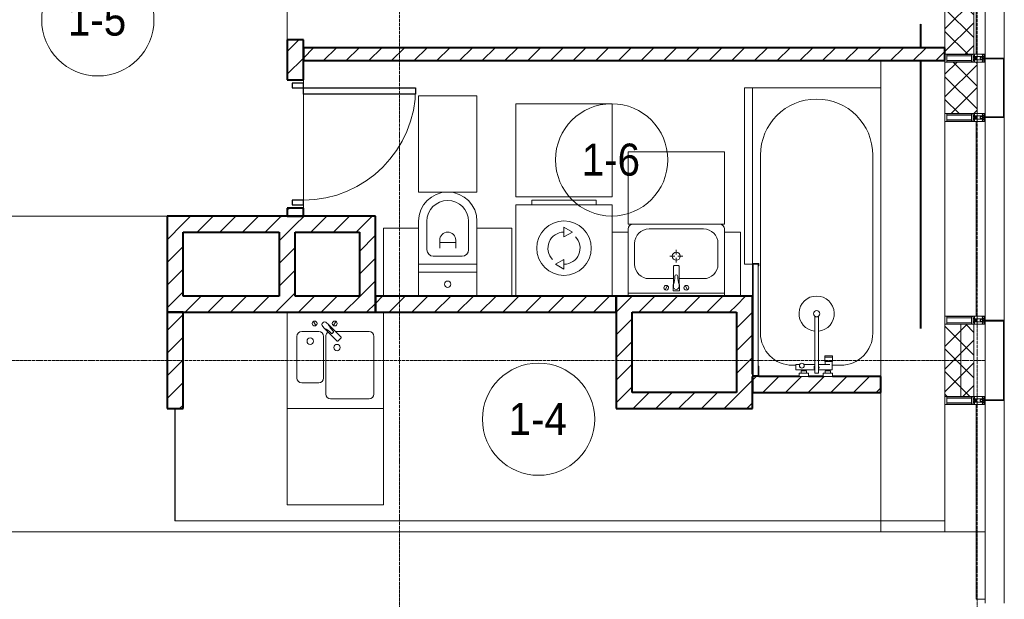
# Model space of a CAD drawing. Header units: millimetres. Extents: x 108703 to 201767, y 7718 to 232073.
# Tile 25 of 43: x 130782 to 136920, y 17310 to 20925. Entities that reach past the tile are written whole.
import ezdxf

# ---------------------------------------------------------------- set-up
doc = ezdxf.new("R2010")
doc.units = ezdxf.units.MM
for name, pattern in [('ADSK_Линия сетки', [25, 20, -2.5, 0, -2.5]), ('Линия сетки', [25, 20, -2.5, 0, -2.5]), ('Штрих_3_1_5_', [4.5, 3, -1.5]), ('Штриховая_ш3 п1_5', [4.5, 3, -1.5])]:
    doc.linetypes.add(name, pattern=pattern)
doc.layers.add('_Разделитель помещений_', color=4, linetype='Штриховая_ш3 п1_5', lineweight=40, true_color=0x00ffff)
for name, color, linetype, lineweight in [('Двери', 7, 'Continuous', 18), ('Импосты витража', 7, 'Continuous', 18), ('Колонны', 7, 'Continuous', 18), ('Марки помещений', 7, 'Continuous', 20), ('Мебель', 7, 'Continuous', 18), ('Оси', 7, 'Continuous', 9), ('Панели витража', 7, 'Continuous', 18), ('Перекрытия', 7, 'Continuous', 18), ('Сантехнические приборы', 7, 'Continuous', 18), ('Стены', 7, 'Continuous', 18), ('Стены разрез', 7, 'Continuous', 40), ('Стены штриховка', 7, 'Continuous', 40), ('Форма', 7, 'Continuous', 18), ('Электрооборудование', 7, 'Continuous', 18), ('Элементы узлов', 7, 'Continuous', 18)]:
    doc.layers.add(name, color=color, linetype=linetype, lineweight=lineweight)
doc.styles.add('Arial_3', font='arial.ttf', dxfattribs={"width": 0.9, "height": 200})
pattern_1 = [(45, (0, 0), (-70.71068, 70.71068), [])]
pattern_2 = [(45, (0, 0), (-70.71068, 70.71068), []), (135, (0, 0), (-70.71068, -70.71068), [])]

# ---------------------------------------------------------------- blocks, each defined once
blk = doc.blocks.new('MR_Ванна - Санузел с ванной_1800x800-2515850-МКСС_К4_L25_84_600_')
at = {"layer": 'Сантехнические приборы', "color": 253, "true_color": 0xaaaaaa}
for p, q in [((900, 0), (-900, 0)), ((-900, 0), (-900, -800)), ((-480, -50), (630, -50)), ((780, -301.9), (770.9, -301.9)), ((770.9, -301.9), (770.9, -348.9)), ((807.5, -301.9), (780, -301.9)), ((780, -301.9), (780, -348.9)), ((780, -348.9), (780, -301.9)), ((807.5, -348.9), (807.5, -301.9)), ((858, -303.8), (807.5, -303.8)), ((807.5, -303.8), (807.5, -346.6)), ((830, -250), (830, -303.8)), ((858, -316.7), (858, -303.8)), ((900, -300.2), (880, -300.2)), ((880, -300.2), (880, -360)), ((900, -360), (900, -300.2)), ((770.9, -348.9), (780, -348.9)), ((780, -348.9), (807.5, -348.9)), ((807.5, -346.6), (826.3, -346.6)), ((826.3, -316.7), (826.3, -388.7)), ((858, -388.7), (858, -316.7)), ((866, -316.7), (858, -316.7)), ((858, -316.7), (858, -343.6)), ((858, -343.6), (866, -343.6)), ((880, -314), (866, -314)), ((866, -314), (866, -346)), ((866, -343.6), (866, -316.7)), ((866, -346), (880, -346)), ((880, -346), (880, -314)), ((880, -360), (900, -360)), ((880, -388.7), (524.9, -388.7)), ((524.9, -411.3), (880, -411.3)), ((826.3, -411.3), (826.3, -478.7)), ((858, -529.1), (858, -411.3)), ((880, -411.3), (880, -388.7)), ((858, -466.4), (858, -493.3)), ((866, -466.4), (858, -466.4)), ((866, -464), (866, -496)), ((880, -464), (866, -464)), ((866, -493.3), (866, -466.4)), ((880, -450), (880, -509.8)), ((900, -450), (880, -450)), ((880, -496), (880, -464)), ((900, -509.8), (900, -450)), ((826.3, -505.7), (826.3, -529.1)), ((826.3, -529.1), (858, -529.1)), ((830, -529.1), (830, -550)), ((858, -493.3), (866, -493.3)), ((866, -496), (880, -496)), ((880, -509.8), (900, -509.8)), ((630, -750), (-480, -750)), ((195, -760), (195, -800.1)), ((210, -760), (195, -760)), ((200, -795.1), (200, -765)), ((200, -765), (210, -765)), ((895, -765), (200, -765)), ((200, -765), (200, -795.1)), ((210, -795.1), (200, -795.1)), ((200, -795.1), (895, -795.1)), ((210, -765), (210, -760)), ((210, -800.1), (210, -795.1)), ((900, -760), (835, -760)), ((835, -760), (835, -765)), ((835, -765), (895, -765)), ((895, -795.1), (885, -795.1)), ((885, -795.1), (885, -800)), ((895, -765), (895, -795.1)), ((895, -795.1), (895, -765)), ((900, -800), (900, -760)), ((195, -800.1), (210, -800.1)), ((210, -800), (400, -800)), ((885, -800), (900, -800))]:
    blk.add_line(p, q, dxfattribs=at)
for centre, radius, start, end in [((-480, -400), 350, 90, 270), ((630, -250), 200, 360, 90), ((508.5, -400), 110, 5.91598, 354.08402), ((508.5, -400), 20, 90, 270), ((508.5, -400), 20, 270, 90), ((508.5, -400), 20, 325.4667, 34.5333), ((843.9, -400), 15.5, 47.00933, 132.99067), ((843.9, -400), 15.5, 227.00933, 312.99067), ((832.8, -492.2), 15, 90, 270), ((832.8, -492.2), 15, 244.04828, 115.95172), ((832.8, -492.2), 15, 270, 90), ((630, -550), 200, 270, 360)]:
    blk.add_arc(centre, radius, start, end, dxfattribs=at)
blk = doc.blocks.new('MR_Зона обслуживания - MR_Зона обслуживания-2638725-МКСС_К4_L25_84_600_')
at = {"layer": 'Мебель', "lineweight": 9}
for p, q in [((545.1, 0), (-550, 0)), ((-550, 0), (-550, -50)), ((-550, -50), (550, -50)), ((550, -50), (550, -0.1))]:
    blk.add_line(p, q, dxfattribs=at)
blk = doc.blocks.new('MR_Унитаз напольный - Санузел с ванной-V4-МКСС_К4_L25_84_600_')
at = {"layer": 'Сантехнические приборы', "color": 253, "true_color": 0xaaaaaa}
for p, q in [((-182.5, 0), (-182.5, 267.5)), ((-130, 267.5), (-130, 90)), ((130, 90), (130, 267.5)), ((182.5, 267.5), (182.5, 0)), ((-50, 150), (-50, 100)), ((-50, 135), (50, 135)), ((50, 100), (50, 150)), ((182.5, 0), (-182.5, 0)), ((-182.5, -50), (-182.5, 0)), ((-182.5, 0), (182.5, 0)), ((-90, 50), (90, 50)), ((182.5, 0), (182.5, -50)), ((-182.5, -50), (182.5, -50)), ((-182.5, -200), (-182.5, -50)), ((182.5, -50), (-182.5, -50)), ((182.5, -50), (182.5, -200))]:
    blk.add_line(p, q, dxfattribs=at)
for centre, radius, start, end in [((0, 267.5), 182.5, 0, 180), ((0, 267.5), 130, 360, 180), ((0, 150), 50, 360, 180), ((-90, 90), 40, 180, 270), ((90, 90), 40, 270, 360), ((0, -125), 20, 360, 180), ((0, -125), 20, 180, 360)]:
    blk.add_arc(centre, radius, start, end, dxfattribs=at)
blk = doc.blocks.new('MR_Зона обслуживания - MR_Зона обслуживания-V5-МКСС_К4_L25_84_600_')
at = {"layer": 'Мебель', "lineweight": 9}
for p, q in [((182.5, 600), (-182.5, 600)), ((-182.5, 600), (-182.5, 0)), ((182.5, 0), (182.5, 600)), ((-182.5, 0), (182.5, 0))]:
    blk.add_line(p, q, dxfattribs=at)
blk = doc.blocks.new('MR_Зона обслуживания - MR_Зона обслуживания-V6-МКСС_К4_L25_84_600_')
at = {"layer": 'Мебель', "lineweight": 9}
for p, q in [((108.75, 425), (-108.75, 425)), ((108.75, 0), (108.75, 425))]:
    blk.add_line(p, q, dxfattribs=at)
blk = doc.blocks.new('MR_Зона обслуживания - MR_Зона обслуживания-V7-МКСС_К4_L25_84_600_')
at = {"layer": 'Мебель', "lineweight": 9}
for p, q in [((108.75, 425), (-108.75, 425)), ((-108.75, 425), (-108.75, 0))]:
    blk.add_line(p, q, dxfattribs=at)
blk = doc.blocks.new('MR_Стиральная машина - Стиральная машина_600-V8-МКСС_К4_L25_84_600_')
at = {"layer": 'Электрооборудование', "color": 253, "true_color": 0xaaaaaa}
for p, q in [((-300, 570), (300, 570)), ((-300, 0), (-300, 570)), ((-200, 600), (200, 600)), ((-200, 570), (-200, 600)), ((200, 600), (200, 570)), ((300, 570), (300, 0)), ((0, 430), (52, 400)), ((0, 370), (0, 430)), ((52, 400), (0, 370)), ((-52, 200), (0, 230)), ((0, 170), (-52, 200)), ((0, 230), (0, 170))]:
    blk.add_line(p, q, dxfattribs=at)
for radius, start, end in [(170, 0, 180), (100, 90, 225), (100, 270, 45), (170, 180, 0)]:
    blk.add_arc((0, 300), radius, start, end, dxfattribs=at)
blk = doc.blocks.new('MR_Зона обслуживания - MR_Зона обслуживания-2638736-МКСС_К4_L25_84_600_')
at = {"layer": 'Мебель', "lineweight": 9}
for p, q in [((300, 580), (-300, 580)), ((-300, 580), (-300, 0)), ((300, 0), (300, 580)), ((-300, 0), (300, 0))]:
    blk.add_line(p, q, dxfattribs=at)
blk = doc.blocks.new('MR_Тумба-Умывальник с зеркалом - Тумба-умывальник_600-V9-МКСС_К4_L25_84_600_')
at = {"layer": 'Сантехнические приборы', "color": 253, "true_color": 0xaaaaaa}
for p, q in [((-300, -20), (300, -20)), ((-69.7, -39.8), (-55.6, -66.3)), ((20, -33.1), (-20, -33.1)), ((-20, -33.1), (-20, -73.1)), ((-17, -60), (-17, -73.1)), ((17, -73.1), (17, -60)), ((20, -73.1), (20, -33.1)), ((69.7, -39.8), (55.6, -66.3)), ((-17, -110), (-170, -110)), ((-20, -73.1), (-17, -73.1)), ((-17, -73.1), (-17, -187.9)), ((17, -187.9), (17, -73.1)), ((17, -73.1), (20, -73.1)), ((170, -110), (17, -110)), ((-260, -200), (-260, -330)), ((-14, -190.9), (14, -190.9)), ((0, -210), (0, -240)), ((260, -330), (260, -200)), ((-10, -250), (-40, -250)), ((0, -290), (0, -260)), ((40, -250), (10, -250)), ((-300, -400), (-300, -420)), ((-170, -420), (170, -420)), ((300, -420), (300, -400))]:
    blk.add_line(p, q, dxfattribs=at)
for centre, radius, start, end in [((-62.7, -53.1), 15, 360, 180), ((-62.7, -53.1), 15, 180, 360), ((0, -60), 17, 360, 180), ((62.7, -53.1), 15, 360, 180), ((62.7, -53.1), 15, 180, 360), ((-170, -200), 90, 90, 180), ((-217.6, -129.9), 208.5, 1.5946, 15.81769), ((217.6, -129.9), 208.5, 164.18231, 178.4054), ((170, -200), 90, 360, 90), ((0, -124.1), 9.19, 180, 360), ((0, -250), 25, 0, 180), ((-14, -187.9), 3, 180, 270), ((-14, -187.9), 3, 195, 255), ((14, -187.9), 3, 270, 0), ((14, -187.9), 3, 285, 345), ((0, -250), 25, 180, 0), ((-170, -330), 90, 180, 270), ((170, -330), 90, 270, 360), ((-270, -420), 30, 180, 270), ((270, -420), 30, 270, 360)]:
    blk.add_arc(centre, radius, start, end, dxfattribs=at)
blk = doc.blocks.new('MR_Зона обслуживания - MR_Зона обслуживания-2638731-МКСС_К4_L25_84_600_')
at = {"layer": 'Мебель', "lineweight": 9}
for p, q in [((300, 0), (-300, 0)), ((-300, 0), (-300, -450)), ((300, -450), (300, 0)), ((-300, -450), (300, -450))]:
    blk.add_line(p, q, dxfattribs=at)
blk = doc.blocks.new('MR_Зона обслуживания - MR_Зона обслуживания-V10-МКСС_К4_L25_84_600_')
at = {"layer": 'Мебель', "lineweight": 9}
for p, q in [((-50, 0), (-50, -400)), ((-50, -400), (50, -400))]:
    blk.add_line(p, q, dxfattribs=at)
blk = doc.blocks.new('MR_Зона обслуживания - MR_Зона обслуживания-V11-МКСС_К4_L25_84_600_')
at = {"layer": 'Мебель', "lineweight": 9}
for p, q in [((-50, 0), (-50, -400)), ((50, -400), (50, 0)), ((-50, -400), (50, -400))]:
    blk.add_line(p, q, dxfattribs=at)
blk = doc.blocks.new('MR_Мойка - Кухонная мойка-2515860-МКСС_К4_L25_84_600_')
at = {"layer": 'Сантехнические приборы', "color": 253, "true_color": 0xaaaaaa}
for p, q in [((-300, 50), (-300, -550)), ((-300, 50), (-300, -550)), ((300, -550), (300, 50)), ((-136.7, -6.7), (-122.6, -33.3)), ((-79, -39), (-69.8, -48.2)), ((-69.8, -48.2), (11.4, -129.4)), ((-45.7, -24.2), (-55, -14.9)), ((35.5, -105.4), (-45.7, -24.2)), ((2.7, -6.7), (-11.4, -33.3)), ((-240, -100), (-240, -360)), ((-104, -70), (-210, -70)), ((-74, -360), (-74, -100)), ((-60, -100), (-60, -460)), ((210, -70), (0.1, -70)), ((15.7, -129.4), (35.5, -109.6)), ((240, -460), (240, -100)), ((-210, -390), (-104, -390)), ((-30, -490), (210, -490)), ((-300, -550), (300, -550))]:
    blk.add_line(p, q, dxfattribs=at)
for centre, radius, start, end in [((-129.7, -20), 15, 360, 180), ((-129.7, -20), 15, 180, 360), ((-67, -26.9), 17, 45, 225), ((-171.5, -230.2), 208.5, 46.5946, 60.81769), ((136.3, 77.5), 208.5, 209.18231, 223.4054), ((-4.3, -20), 15, 360, 180), ((-4.3, -20), 15, 180, 360), ((-210, -100), 30, 90, 180), ((-157, -130), 20, 360, 180), ((-104, -100), 30, 360, 90), ((-30, -100), 30, 118.55106, 180), ((-21.7, -72.3), 9.19, 225, 45), ((33.3, -107.5), 3, 315, 45), ((33.3, -107.5), 3, 315, 45), ((210, -100), 30, 360, 90), ((-157, -130), 20, 180, 360), ((10, -170), 20, 360, 180), ((10, -170), 20, 180, 360), ((13.5, -127.3), 3, 225, 315), ((13.5, -127.3), 3, 225, 315), ((-210, -360), 30, 180, 270), ((-104, -360), 30, 270, 360), ((-30, -460), 30, 180, 270), ((210, -460), 30, 270, 360)]:
    blk.add_arc(centre, radius, start, end, dxfattribs=at)
blk = doc.blocks.new('MR_Зона обслуживания - MR_Зона обслуживания-2638748-МКСС_К4_L25_84_600_')
at = {"layer": 'Мебель', "lineweight": 9}
for p, q in [((300, 0), (-300, 0)), ((-300, 0), (-300, -600)), ((300, -600), (300, 0)), ((-300, -600), (300, -600))]:
    blk.add_line(p, q, dxfattribs=at)
blk = doc.blocks.new('A_DOR_Door - Вн_3_Одинарная_800x2100-3010512-МКСС_К4_L25_84_600_')
at = {"layer": 'Двери', "color": 253, "lineweight": 30, "true_color": 0xaaaaaa}
for p, q in [((-350, 50), (-350, 750)), ((-350, 750), (-310, 750)), ((-350, 50), (-350, 750)), ((-310, 750), (-310, 50)), ((-380, 50), (-380, -20)), ((-350, 50), (-380, 50)), ((-310, 50), (-350, 50)), ((-350, -20), (-350, 50)), ((380, 50), (350, 50)), ((350, 50), (350, -20)), ((380, -20), (380, 50)), ((-380, -20), (-350, -20)), ((350, -20), (380, -20))]:
    blk.add_line(p, q, dxfattribs=at)
at = {"layer": 'Двери', "color": 254, "lineweight": 9, "true_color": 0xd4d4d4}
blk.add_arc((-350, 50), 700, 360, 90, dxfattribs=at)
blk = doc.blocks.new('135_SLK_K4_AR_rvt-1-МКСС_К4_L25_84_600_')
at = {"layer": 'Стены разрез', "lineweight": 9, "true_color": 0xaaaaaa}
h = blk.add_hatch(dxfattribs=at)
h.set_pattern_fill('FP_3', color=253, style=0, pattern_type=2)
h.set_pattern_definition(pattern_1)
h.paths.add_polyline_path([(132550, 19700), (132550, 19750), (132450, 19750), (132450, 19700), (132498.8, 19700)])
h.paths.add_polyline_path([(132450, 20550), (132550, 20550), (132550, 20800), (132450, 20800)])
h = blk.add_hatch(dxfattribs=at)
h.set_pattern_fill('FP_3', color=253, style=0, pattern_type=2)
h.set_pattern_definition(pattern_1)
h.paths.add_polyline_path([(136550, 20670), (136550, 20750), (132550, 20750), (132550, 20670), (135640.3, 20670)])
h = blk.add_hatch(dxfattribs=at)
h.set_pattern_fill('FP_3', color=253, style=0, pattern_type=2)
h.set_pattern_definition(pattern_1)
h.paths.add_polyline_path([(131700, 19100), (131800, 19100), (131800, 19700), (131700, 19700), (131700, 19368)])
h = blk.add_hatch(dxfattribs=at)
h.set_pattern_fill('FP_3', color=253, style=0, pattern_type=2)
h.set_pattern_definition(pattern_1)
h.paths.add_polyline_path([(132400, 19600), (132400, 19700), (131800, 19700), (131800, 19600)])
h = blk.add_hatch(dxfattribs=at)
h.set_pattern_fill('FP_3', color=253, style=0, pattern_type=2)
h.set_pattern_definition(pattern_1)
h.paths.add_polyline_path([(132400, 19200), (132500, 19200), (132500, 19700), (132400, 19700), (132400, 19368)])
h = blk.add_hatch(dxfattribs=at)
h.set_pattern_fill('FP_3', color=253, style=0, pattern_type=2)
h.set_pattern_definition(pattern_1)
h.paths.add_polyline_path([(132900, 19600), (132900, 19700), (132500, 19700), (132500, 19600)])
h = blk.add_hatch(dxfattribs=at)
h.set_pattern_fill('FP_3', color=253, style=0, pattern_type=2)
h.set_pattern_definition(pattern_1)
h.paths.add_polyline_path([(132900, 19100), (133000, 19100), (133000, 19700), (132900, 19700), (132900, 19200)])
h = blk.add_hatch(dxfattribs=at)
h.set_pattern_fill('FP_3', color=253, style=0, pattern_type=2)
h.set_pattern_definition(pattern_1)
h.paths.add_polyline_path([(132900, 19100), (132900, 19200), (131800, 19200), (131800, 19100), (132891.5, 19100)])
h = blk.add_hatch(dxfattribs=at)
h.set_pattern_fill('FP_3', color=253, style=0, pattern_type=2)
h.set_pattern_definition(pattern_1)
h.paths.add_polyline_path([(134500, 19100), (134500, 19200), (133000, 19200), (133000, 19100), (134462.2, 19100)])
h = blk.add_hatch(dxfattribs=at)
h.set_pattern_fill('FP_3', color=253, style=0, pattern_type=2)
h.set_pattern_definition(pattern_1)
h.paths.add_polyline_path([(135250, 19100), (135250, 19200), (134500, 19200), (134500, 19100), (135247.6, 19100)])
h = blk.add_hatch(dxfattribs=at)
h.set_pattern_fill('FP_3', color=253, style=0, pattern_type=2)
h.set_pattern_definition(pattern_1)
h.paths.add_polyline_path([(135250, 18600), (135350, 18600), (135350, 19200), (135250, 19200), (135250, 18700)])
h = blk.add_hatch(dxfattribs=at)
h.set_pattern_fill('FP_3', color=253, style=0, pattern_type=2)
h.set_pattern_definition(pattern_1)
h.paths.add_polyline_path([(131800, 18500), (131800, 19100), (131700, 19100), (131700, 18500)])
h = blk.add_hatch(dxfattribs=at)
h.set_pattern_fill('FP_3', color=253, style=0, pattern_type=2)
h.set_pattern_definition(pattern_1)
h.paths.add_polyline_path([(134600, 18500), (134600, 19100), (134500, 19100), (134500, 18500)])
h = blk.add_hatch(dxfattribs=at)
h.set_pattern_fill('FP_3', color=253, style=0, pattern_type=2)
h.set_pattern_definition(pattern_1)
h.paths.add_polyline_path([(135640.3, 18600), (136150, 18600), (136150, 18700), (135350, 18700), (135350, 18600), (135640.2, 18600)])
h = blk.add_hatch(dxfattribs=at)
h.set_pattern_fill('FP_3', color=253, style=0, pattern_type=2)
h.set_pattern_definition(pattern_1)
h.paths.add_polyline_path([(134854.9, 18500), (135350, 18500), (135350, 18600), (134600, 18600), (134600, 18500)])
at = {"layer": '_Разделитель помещений_', "color": 131, "linetype": 'Штрих_3_1_5_', "true_color": 0xaaffff}
for p, q in [((136400, 20750), (136400, 20900)), ((136400, 19000), (136400, 20670))]:
    blk.add_line(p, q, dxfattribs=at)
at = {"layer": 'Перекрытия', "color": 253, "true_color": 0xaaaaaa}
for p, q in [((132450, 20800), (132450, 22250)), ((136150, 18700), (136150, 20670)), ((132550, 20530), (132550, 20550)), ((132550, 20550), (132550, 20530)), ((132550, 19800), (132550, 20460)), ((132550, 20460), (132550, 19800)), ((132550, 19750), (132550, 19770)), ((132550, 19770), (132550, 19750)), ((131699.6, 18500), (131699.6, 19700)), ((136150, 17730), (136150, 18600))]:
    blk.add_line(p, q, dxfattribs=at)
at = {"layer": 'Стены', "color": 253, "true_color": 0xaaaaaa}
for p, q in [((129750, 19700.4), (131700, 19700.4)), ((131700, 19699.6), (129750, 19699.6)), ((131749.6, 17799.6), (131749.6, 18500)), ((131750.4, 18500), (131750.4, 17800.4)), ((131749.6, 17799.6), (131750.4, 17799.6)), ((131750.4, 17800.4), (136550, 17800.4)), ((136550, 17799.6), (131750.4, 17799.6)), ((136550, 17800.4), (136150, 17800.4)), ((136150, 17799.6), (136550, 17799.6)), ((136550, 17799.6), (136550, 17800.4))]:
    blk.add_line(p, q, dxfattribs=at)
at = {"layer": 'Стены разрез', "color": 253, "true_color": 0xaaaaaa}
for p, q in [((132450, 20800), (132450, 20550)), ((132550, 20800), (132450, 20800)), ((132550, 20550), (132550, 20800)), ((136550, 20750), (132550, 20750)), ((132550, 20750), (132550, 20670)), ((136550, 20670), (136550, 20750)), ((132550, 20670), (136550, 20670)), ((132450, 20550), (132550, 20550)), ((132450, 19750), (132450, 19700)), ((132550, 19750), (132450, 19750)), ((132550, 19700), (132550, 19750)), ((131700, 19700), (131700, 19100)), ((131800, 19700), (131700, 19700)), ((132400, 19700), (131800, 19700)), ((132500, 19700), (132400, 19700)), ((132450, 19700), (132550, 19700)), ((132900, 19700), (132500, 19700)), ((133000, 19700), (132900, 19700)), ((133000, 19100), (133000, 19700)), ((131800, 19200), (131800, 19600)), ((131800, 19600), (132400, 19600)), ((132400, 19600), (132400, 19200)), ((132500, 19600), (132900, 19600)), ((132500, 19200), (132500, 19600)), ((132900, 19600), (132900, 19200)), ((132400, 19200), (131800, 19200)), ((132900, 19200), (132500, 19200)), ((134500, 19200), (133000, 19200)), ((133000, 19200), (133000, 19100)), ((135250, 19200), (134500, 19200)), ((134500, 19200), (134500, 19100)), ((134500, 19100), (134500, 19200)), ((135350, 19200), (135250, 19200)), ((135350, 18715), (135350, 19200)), ((131700, 19100), (131800, 19100)), ((131700, 19100), (131700, 18500)), ((131800, 19100), (131700, 19100)), ((131800, 19100), (132900, 19100)), ((131800, 18500), (131800, 19100)), ((132900, 19100), (133000, 19100)), ((133000, 19100), (134500, 19100)), ((134500, 19100), (134500, 18500)), ((134600, 19100), (135250, 19100)), ((134600, 18600), (134600, 19100)), ((135250, 19100), (135250, 18600)), ((135350, 18700), (135350, 18600)), ((135350, 18600), (135350, 18700)), ((135640.2, 18700), (135390, 18700)), ((135790, 18700), (135700, 18700)), ((136150, 18700), (135849.8, 18700)), ((136150, 18600), (136150, 18700)), ((135250, 18600), (134600, 18600)), ((135350, 18600), (136150, 18600)), ((135350, 18500), (135350, 18600)), ((131700, 18500), (131800, 18500)), ((134500, 18500), (134600, 18500)), ((134600, 18500), (135350, 18500))]:
    blk.add_line(p, q, dxfattribs=at)
at = {"layer": 'Двери', "color": 253, "lineweight": 18, "true_color": 0xaaaaaa, "rotation": 270}
blk.add_blockref('A_DOR_Door - Вн_3_Одинарная_800x2100-3010512-МКСС_К4_L25_84_600_', (132500, 20150), dxfattribs=at)
at = {"layer": 'Мебель', "color": 253, "lineweight": 18, "true_color": 0xaaaaaa}
for name, p in [('MR_Зона обслуживания - MR_Зона обслуживания-V5-МКСС_К4_L25_84_600_', (133450, 19850)), ('MR_Зона обслуживания - MR_Зона обслуживания-2638736-МКСС_К4_L25_84_600_', (134175, 19820)), ('MR_Зона обслуживания - MR_Зона обслуживания-V7-МКСС_К4_L25_84_600_', (133158.8, 19200)), ('MR_Зона обслуживания - MR_Зона обслуживания-V6-МКСС_К4_L25_84_600_', (133741.3, 19200)), ('MR_Зона обслуживания - MR_Зона обслуживания-2638748-МКСС_К4_L25_84_600_', (132750, 18500))]:
    blk.add_blockref(name, p, dxfattribs=at)
for name, p, rotation in [('MR_Зона обслуживания - MR_Зона обслуживания-2638725-МКСС_К4_L25_84_600_', (135350, 19950), 270), ('MR_Зона обслуживания - MR_Зона обслуживания-2638731-МКСС_К4_L25_84_600_', (134875, 19650), 180), ('MR_Зона обслуживания - MR_Зона обслуживания-V10-МКСС_К4_L25_84_600_', (134525, 19200), 180), ('MR_Зона обслуживания - MR_Зона обслуживания-V11-МКСС_К4_L25_84_600_', (135225, 19200), 180)]:
    blk.add_blockref(name, p, dxfattribs=dict(at, rotation=rotation))
at = {"layer": 'Сантехнические приборы', "color": 253, "lineweight": 18, "true_color": 0xaaaaaa}
for name, p, rotation in [('MR_Ванна - Санузел с ванной_1800x800-2515850-МКСС_К4_L25_84_600_', (136150, 19600), 270), ('MR_Тумба-Умывальник с зеркалом - Тумба-умывальник_600-V9-МКСС_К4_L25_84_600_', (134875, 19200), 180)]:
    blk.add_blockref(name, p, dxfattribs=dict(at, rotation=rotation))
for name, p in [('MR_Унитаз напольный - Санузел с ванной-V4-МКСС_К4_L25_84_600_', (133450, 19400)), ('MR_Мойка - Кухонная мойка-2515860-МКСС_К4_L25_84_600_', (132750, 19050))]:
    blk.add_blockref(name, p, dxfattribs=at)
at = {"layer": 'Электрооборудование', "color": 253, "lineweight": 18, "true_color": 0xaaaaaa}
blk.add_blockref('MR_Стиральная машина - Стиральная машина_600-V8-МКСС_К4_L25_84_600_', (134175, 19200), dxfattribs=at)
blk = doc.blocks.new('A_SLK_PAN_Type1 - Прямой тип панели-6537263-МКСС_К4_L25_84_600_')
at = {"layer": 'Колонны', "lineweight": 5}
for p, q in [((-250, 120), (250, 120)), ((-250, 0), (-250, 120)), ((-245, 115), (-245, 0)), ((245, 115), (-245, 115)), ((245, 0), (245, 115)), ((250, 120), (250, 0)), ((-245, 0), (-250, 0)), ((250, 0), (245, 0))]:
    blk.add_line(p, q, dxfattribs=at)
blk = doc.blocks.new('A_SLK_PAN_Type1 - Прямой тип панели-6537264-МКСС_К4_L25_84_600_')
at = {"layer": 'Колонны', "lineweight": 5}
for p, q in [((-185, 120), (185, 120)), ((-185, 0), (-185, 120)), ((-180, 115), (-180, 0)), ((180, 115), (-180, 115)), ((180, 0), (180, 115)), ((185, 120), (185, 0)), ((-180, 0), (-185, 0)), ((185, 0), (180, 0))]:
    blk.add_line(p, q, dxfattribs=at)
blk = doc.blocks.new('System Panel - A_PAN_Glass-5804312-МКСС_К4_L25_84_600_')
at = {"layer": 'Панели витража', "color": 253, "lineweight": 5, "true_color": 0xaaaaaa}
for p, q in [((607.5, 0), (-607.5, 0)), ((-607.5, 0), (-607.5, -55)), ((607.5, -55), (607.5, 0)), ((-607.5, -55), (607.5, -55))]:
    blk.add_line(p, q, dxfattribs=at)
blk = doc.blocks.new('Rectangular Mullion - R_StandardFrame_50Wx250H-5803978-МКСС_К4_L25_84_600_')
at = {"layer": 'Импосты витража', "color": 253, "lineweight": 5, "true_color": 0xaaaaaa}
blk.add_line((136550, 17730), (136550, 18525), dxfattribs=at)
blk = doc.blocks.new('Rectangular Mullion - 50Wx250H-2623690-МКСС_К4_L25_84_600_')
at = {"layer": 'Элементы узлов', "color": 253, "lineweight": 5, "true_color": 0xaaaaaa}
for p, q in [((-25, 65.2), (-25, 250)), ((-25, 250), (0, 250)), ((25, 250), (0, 250)), ((25, 65.2), (25, 250)), ((-23, 237.3), (0, 237.3)), ((-23, 237.3), (-23, 73.6)), ((-14.9, 84), (-14.9, 237.3)), ((23, 237.3), (0, 237.3)), ((14.9, 84), (14.9, 237.3)), ((23, 237.3), (23, 73.6)), ((-14, 65.2), (-25, 65.2)), ((0, 84), (-23, 84)), ((-0.5, 73.6), (-23, 73.6)), ((-14, 71.3), (-14, 65.2)), ((-10, 71.3), (-14, 71.3)), ((-10, 53), (-10, 71.3)), ((-7, 65.2), (-5.9, 67.3)), ((-7, 65.2), (-7, 54.7)), ((-4.1, 67.3), (-5.9, 67.3)), ((-4.1, 67.3), (-2.9, 65.1)), ((-2.9, 65.1), (-2.9, 54.6)), ((0, 84), (23, 84)), ((0.5, 73.6), (23, 73.6)), ((4.1, 67.3), (2.9, 65.1)), ((2.9, 65.1), (2.9, 54.6)), ((4.1, 67.3), (5.9, 67.3)), ((7, 65.2), (5.9, 67.3)), ((7, 65.2), (7, 54.7)), ((10, 71.3), (14, 71.3)), ((10, 53), (10, 71.3)), ((14, 71.3), (14, 65.2)), ((14, 65.2), (25, 65.2)), ((-23.8, 14.6), (-25, 14.2)), ((-25, 0), (-25, 14.2)), ((-22.3, 17), (-23.8, 17)), ((-23.8, 17), (-23.8, 14.6)), ((-22.5, 10.6), (-23.8, 14.6)), ((-22.5, 10.6), (-23.7, 9.9)), ((-23.7, 1.3), (-23.7, 9.9)), ((-23.7, 1.3), (-11.8, 1.3)), ((-23.2, 10.2), (-22.5, 8)), ((-22.5, 8), (-22.5, 4.5)), ((-21.3, 4.5), (-22.5, 4.5)), ((-22.3, 17), (-22.3, 16)), ((-22.3, 16), (-21.3, 16)), ((-19, 17.6), (-21.3, 16)), ((-21.3, 4.5), (-21.3, 6.5)), ((-21.3, 6.5), (-14.2, 6.5)), ((-18.4, 16.6), (-19, 17.6)), ((-7.4, 16.6), (-18.4, 16.6)), ((-14.2, 6.5), (-14.2, 4.5)), ((-13.2, 4.5), (-14.2, 4.5)), ((-13.2, 4.5), (-12.2, 7.2)), ((-12.7, 7.6), (-11.3, 11.4)), ((-12.7, 7.6), (-11.8, 6.9)), ((-12.2, 9), (-12.2, 14.8)), ((-12.2, 14.8), (0, 14.8)), ((-11.8, 1.3), (-11.8, 6.9)), ((-10.5, 11.2), (-11.3, 11.4)), ((-10.5, 1.5), (-10.5, 11.2)), ((-4.8, 1.5), (-10.5, 1.5)), ((-8.7, 53), (-10, 53)), ((-10, 53), (-10, 17)), ((-10, 17), (-7.5, 17)), ((-8.7, 53), (-7, 54.7)), ((-8.5, 23), (-1.5, 30)), ((-8.5, 18.5), (-8.5, 23)), ((-7.5, 18.5), (-8.5, 18.5)), ((-7.5, 17), (-7.5, 18.5)), ((-7.4, 18), (-7.4, 16.6)), ((-2.6, 18), (-7.4, 18)), ((0, 8), (-4.8, 8)), ((-4.8, 1.5), (-4.8, 8)), ((-1.3, 53), (-2.9, 54.6)), ((-2.6, 18), (-2.6, 16.8)), ((-2.6, 16.8), (0, 16.8)), ((-1.5, 30), (0, 30)), ((0, 53), (-1.3, 53)), ((0, 53), (1.3, 53)), ((1.5, 30), (0, 30)), ((2.6, 16.8), (0, 16.8)), ((0, 14.8), (0, 16.8)), ((0, 14.8), (0, 16.8)), ((12.2, 14.8), (0, 14.8)), ((0, 0), (0, 8)), ((0, 8), (4.8, 8)), ((0, 0), (0, 8)), ((1.3, 53), (2.9, 54.6)), ((8.5, 23), (1.5, 30)), ((2.6, 18), (2.6, 16.8)), ((2.6, 18), (7.4, 18)), ((4.8, 1.5), (4.8, 8)), ((4.8, 1.5), (10.5, 1.5)), ((8.7, 53), (7, 54.7)), ((7.4, 18), (7.4, 16.6)), ((7.4, 16.6), (18.4, 16.6)), ((7.5, 18.5), (8.5, 18.5)), ((7.5, 17), (7.5, 18.5)), ((10, 17), (7.5, 17)), ((8.5, 18.5), (8.5, 23)), ((8.7, 53), (10, 53)), ((10, 53), (10, 17)), ((10.5, 11.2), (11.3, 11.4)), ((10.5, 1.5), (10.5, 11.2)), ((12.7, 7.6), (11.3, 11.4)), ((12.7, 7.6), (11.8, 6.9)), ((11.8, 1.3), (11.8, 6.9)), ((23.7, 1.3), (11.8, 1.3)), ((12.2, 9), (12.2, 14.8)), ((13.2, 4.5), (12.2, 7.2)), ((13.2, 4.5), (14.2, 4.5)), ((21.3, 6.5), (14.2, 6.5)), ((14.2, 6.5), (14.2, 4.5)), ((18.4, 16.6), (19, 17.6)), ((19, 17.6), (21.3, 16)), ((22.3, 16), (21.3, 16)), ((21.3, 4.5), (21.3, 6.5)), ((21.3, 4.5), (22.5, 4.5)), ((22.3, 17), (22.3, 16)), ((22.3, 17), (23.8, 17)), ((22.5, 10.6), (23.8, 14.6)), ((22.5, 10.6), (23.7, 9.9)), ((23.2, 10.2), (22.5, 8)), ((22.5, 8), (22.5, 4.5)), ((23.7, 1.3), (23.7, 9.9)), ((23.8, 17), (23.8, 14.6)), ((23.8, 14.6), (25, 14.2)), ((25, 0), (25, 14.2)), ((-25, 0), (0, 0)), ((25, 0), (0, 0))]:
    blk.add_line(p, q, dxfattribs=at)
for centre, start, end in [((-0.5, 73.1), 360, 90), ((0.5, 73.1), 90, 180)]:
    blk.add_arc(centre, 0.5, start, end, dxfattribs=at)
blk = doc.blocks.new('Rectangular Mullion - R_StandardFrame_50Wx250H-5802904-МКСС_К4_L25_84_600_')
at = {"layer": 'Импосты витража', "color": 253, "lineweight": 5, "true_color": 0xaaaaaa}
for p, q in [((-25, 0), (-25, 250)), ((-25, 250), (25, 250)), ((25, 250), (25, 0)), ((-5, 0), (-25, 0)), ((25, 0), (0, 0))]:
    blk.add_line(p, q, dxfattribs=at)
blk = doc.blocks.new('Rectangular Mullion - R_StandardFrame_50Wx250H-4879929-МКСС_К4_L25_84_600_')
at = {"layer": 'Импосты витража', "color": 253, "lineweight": 5, "true_color": 0xaaaaaa}
blk.add_line((136800, 18575), (136800, 19025), dxfattribs=at)
blk = doc.blocks.new('Rectangular Mullion - R_StandardFrame_50Wx250H-V36-МКСС_К4_L25_84_600_')
at = {"layer": 'Импосты витража', "color": 253, "lineweight": 5, "true_color": 0xaaaaaa}
for p, q in [((-25, 0), (-25, 250)), ((-25, 250), (25, 250)), ((25, 250), (25, 0)), ((0, 0), (-25, 0)), ((25, 0), (5, 0))]:
    blk.add_line(p, q, dxfattribs=at)
blk = doc.blocks.new('Rectangular Mullion - R_StandardFrame_50Wx250H-5804033-МКСС_К4_L25_84_600_')
at = {"layer": 'Импосты витража', "color": 253, "lineweight": 5, "true_color": 0xaaaaaa}
blk.add_line((136800, 20340), (136800, 20660), dxfattribs=at)
blk = doc.blocks.new('Rectangular Mullion - R_StandardFrame_50Wx250H-V39-МКСС_К4_L25_84_600_')
at = {"layer": 'Импосты витража', "color": 253, "lineweight": 5, "true_color": 0xaaaaaa}
blk.add_line((136550, 19075), (136550, 20290), dxfattribs=at)
blk = doc.blocks.new('A_OGR_PAN_Отлив - A_OGR_PAN_Отлив-6070778-МКСС_К4_L25_84_600_')
at = {"layer": 'Колонны', "color": 253, "lineweight": 5, "true_color": 0xaaaaaa}
blk.add_line((632.5, 120), (-632.5, 120), dxfattribs=at)
blk = doc.blocks.new('135_SLK_K4_AR_FCD_rvt-1-МКСС_К4_L25_84_600_')
at = {"layer": 'Стены разрез', "lineweight": 5, "true_color": 0xaaaaaa}
h = blk.add_hatch(dxfattribs=at)
h.set_pattern_fill('FP_4', color=253, style=0, pattern_type=2)
h.set_pattern_definition(pattern_2)
h.paths.add_polyline_path([(136730, 20710), (136730, 21925), (136550, 21925), (136550, 20710)])
h = blk.add_hatch(dxfattribs=at)
h.set_pattern_fill('FP_4', color=253, style=0, pattern_type=2)
h.set_pattern_definition(pattern_2)
h.paths.add_polyline_path([(136750, 20340), (136750, 20660), (136550, 20660), (136550, 20340)])
h = blk.add_hatch(dxfattribs=at)
h.set_pattern_fill('FP_4', color=253, style=0, pattern_type=2)
h.set_pattern_definition(pattern_2)
h.paths.add_polyline_path([(136650, 18575), (136650, 19025), (136550, 19025), (136550, 18575)])
h = blk.add_hatch(dxfattribs=at)
h.set_pattern_fill('FP_4', color=253, style=0, pattern_type=2)
h.set_pattern_definition(pattern_2)
h.paths.add_polyline_path([(136730, 18575), (136730, 19025), (136650, 19025), (136650, 18575)])
at = {"layer": 'Стены разрез', "color": 253, "lineweight": 9, "true_color": 0xaaaaaa}
for p, q in [((136550, 21925), (136550, 20710)), ((136800, 20710), (136800, 21925)), ((136550, 20710), (136800, 20710)), ((136550, 20660), (136550, 20340)), ((136750, 20660), (136550, 20660)), ((136750, 20340), (136750, 20660)), ((136550, 20340), (136750, 20340)), ((136550, 19025), (136550, 18575)), ((136730, 19025), (136550, 19025)), ((136730, 18575), (136730, 19025)), ((136550, 18575), (136730, 18575))]:
    blk.add_line(p, q, dxfattribs=at)
at = {"layer": 'Стены штриховка', "color": 253, "lineweight": 9, "true_color": 0xaaaaaa}
for p, q in [((136730, 20710), (136730, 21925)), ((136745, 20710), (136745, 21925)), ((136650, 18575), (136650, 19025))]:
    blk.add_line(p, q, dxfattribs=at)
at = {"layer": 'Форма', "color": 253, "lineweight": 9, "true_color": 0xaaaaaa}
for p, q in [((136800, 17730), (114204.1, 17730)), ((136800, 17285), (136800, 17730))]:
    blk.add_line(p, q, dxfattribs=at)
at = {"layer": 'Импосты витража', "color": 253, "lineweight": 5, "true_color": 0xaaaaaa, "extrusion": (0, 0, -1), "rotation": 270}
for name, p in [('Rectangular Mullion - 50Wx250H-2623690-МКСС_К4_L25_84_600_', (-136800, 20685)), ('Rectangular Mullion - R_StandardFrame_50Wx250H-V36-МКСС_К4_L25_84_600_', (-136800, 20685)), ('Rectangular Mullion - 50Wx250H-2623690-МКСС_К4_L25_84_600_', (-136800, 20315)), ('Rectangular Mullion - R_StandardFrame_50Wx250H-5802904-МКСС_К4_L25_84_600_', (-136800, 20315)), ('Rectangular Mullion - 50Wx250H-2623690-МКСС_К4_L25_84_600_', (-136800, 19050)), ('Rectangular Mullion - R_StandardFrame_50Wx250H-V36-МКСС_К4_L25_84_600_', (-136800, 19050)), ('Rectangular Mullion - 50Wx250H-2623690-МКСС_К4_L25_84_600_', (-136800, 18550)), ('Rectangular Mullion - R_StandardFrame_50Wx250H-5802904-МКСС_К4_L25_84_600_', (-136800, 18550))]:
    blk.add_blockref(name, p, dxfattribs=at)
at = {"layer": 'Импосты витража', "color": 253, "lineweight": 5, "true_color": 0xaaaaaa}
for name in ['Rectangular Mullion - R_StandardFrame_50Wx250H-5804033-МКСС_К4_L25_84_600_', 'Rectangular Mullion - R_StandardFrame_50Wx250H-V39-МКСС_К4_L25_84_600_', 'Rectangular Mullion - R_StandardFrame_50Wx250H-4879929-МКСС_К4_L25_84_600_', 'Rectangular Mullion - R_StandardFrame_50Wx250H-5803978-МКСС_К4_L25_84_600_']:
    blk.add_blockref(name, (0, 0), dxfattribs=at)
at = {"layer": 'Колонны', "color": 253, "lineweight": 5, "true_color": 0xaaaaaa}
for name, p, rotation in [('A_OGR_PAN_Отлив - A_OGR_PAN_Отлив-6070778-МКСС_К4_L25_84_600_', (136800, 21317.5), 269.9999999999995), ('A_SLK_PAN_Type1 - Прямой тип панели-6537264-МКСС_К4_L25_84_600_', (136800, 20500), 269.9999999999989), ('A_OGR_PAN_Отлив - A_OGR_PAN_Отлив-6070778-МКСС_К4_L25_84_600_', (136800, 19682.5), 269.9999999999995), ('A_SLK_PAN_Type1 - Прямой тип панели-6537263-МКСС_К4_L25_84_600_', (136800, 18800), 269.9999999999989), ('A_OGR_PAN_Отлив - A_OGR_PAN_Отлив-6070778-МКСС_К4_L25_84_600_', (136800, 17917.5), 269.9999999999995)]:
    blk.add_blockref(name, p, dxfattribs=dict(at, rotation=rotation))
at = {"layer": 'Панели витража', "color": 253, "lineweight": 5, "true_color": 0xaaaaaa, "rotation": 270}
for p in [(136800, 19682.5), (136800, 17917.5)]:
    blk.add_blockref('System Panel - A_PAN_Glass-5804312-МКСС_К4_L25_84_600_', p, dxfattribs=at)
blk = doc.blocks.new('050_Марка_Помещение - Номер-620969-МКСС_К4_L25_84_600_')
at = {"layer": 'Марки помещений'}
blk.add_circle((0, 0), 3.5, dxfattribs=at)

msp = doc.modelspace()

# ---------------------------------------------------------------- linework, layer by layer
at = {"layer": 'Оси', "linetype": 'Линия сетки'}
for p, q in [((133150, 12025.7), (133150, 33100)), ((136750, 12025.7), (136750, 33100))]:
    msp.add_line(p, q, dxfattribs=at)
at = {"layer": 'Оси', "linetype": 'ADSK_Линия сетки'}
msp.add_line((136800, 18800), (109521, 18800), dxfattribs=at)

# ---------------------------------------------------------------- block references
at = {"lineweight": 5}
for name in ['135_SLK_K4_AR_FCD_rvt-1-МКСС_К4_L25_84_600_', '135_SLK_K4_AR_rvt-1-МКСС_К4_L25_84_600_']:
    msp.add_blockref(name, (0, 0), dxfattribs=at)
at = {"layer": 'Марки помещений', "xscale": 99.99999999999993, "yscale": 99.99999999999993, "zscale": 99.99999999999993}
for p in [(131268.9, 20924), (134472, 20050.5), (134016.3, 18433.3)]:
    msp.add_blockref('050_Марка_Помещение - Номер-620969-МКСС_К4_L25_84_600_', p, dxfattribs=at)

# ---------------------------------------------------------------- texts
at = {"layer": 'Марки помещений', "lineweight": 9, "char_height": 200, "width": 447.342, "attachment_point": 1, "style": 'Arial_3'}
for s, insert in [('1-5', (131082.4, 21025.7)), ('1-6', (134285.5, 20152.3)), ('1-4', (133829.8, 18535))]:
    msp.add_mtext(s, dxfattribs=dict(at, insert=insert))

doc.saveas('drawing.dxf')
